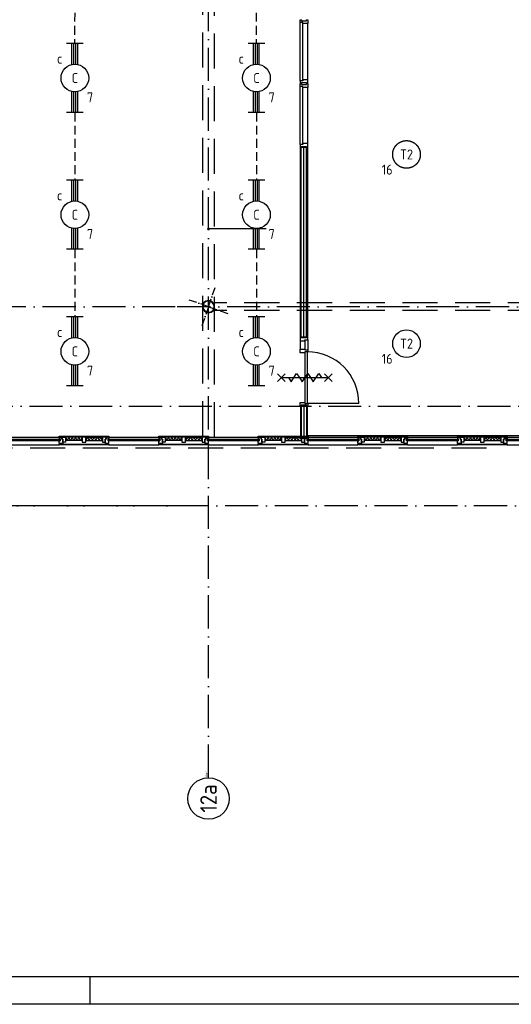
# Model space of a CAD drawing. Header units: millimetres. Extents: x 90707 to 259985, y -1262 to 84291.
# Tile 22 of 85: x 141032 to 149921, y 191 to 17998. Entities that reach past the tile are written whole.
import ezdxf
from ezdxf.enums import TextEntityAlignment as Align
from ezdxf.xclip import XClip

# ---------------------------------------------------------------- set-up
doc = ezdxf.new("R2010")
doc.units = ezdxf.units.MM
doc.header["$LTSCALE"] = 100
doc.header["$XCLIPFRAME"] = 0
doc.linetypes.add('DASHDOT', pattern=[9, 6, -1.5, 0, -1.5])
doc.linetypes.add('HIDDEN', pattern=[9.525, 6.35, -3.175])
doc.layers.get('0').update_dxf_attribs({"linetype": 'CONTINUOUS'})
for name, color, linetype in [('AL$7----_STRAMIEN', 1, 'DASHDOT'), ('AL$8----_HULPLIJNEN', 2, 'CONTINUOUS'), ('AL21----_BUITENWAND', 4, 'CONTINUOUS'), ('AL21K---_ISOLATIE', 1, 'CONTINUOUS'), ('AL22----_BINNENWAND', 7, 'CONTINUOUS'), ('AL28----_KONSTRUKTIE', 3, 'CONTINUOUS'), ('AL31----_BUITENKOZ', 7, 'CONTINUOUS'), ('AL32----_BINNENKOZ', 7, 'CONTINUOUS'), ('AL32----_DRAAIRICHTING', 1, 'CONTINUOUS'), ('AL65----_BEVEILIGING', 7, 'CONTINUOUS'), ('ALL-----_REFLIJNEN', 8, 'CONTINUOUS'), ('ALN-----_BLOCKNAAM', 2, 'CONTINUOUS'), ('ALXOU---_GLAS', 7, 'CONTINUOUS'), ('EB63101-_ATTRIB', 2, 'CONTINUOUS'), ('EL63101-_LICHT-ARM', 3, 'CONTINUOUS'), ('EL6441--_DATACOM', 3, 'CONTINUOUS'), ('LIJN025', 10, 'CONTINUOUS'), ('LIJN035', 50, 'CONTINUOUS'), ('LIJN050', 90, 'CONTINUOUS'), ('MV-BINNENKOZIJN', 1, 'CONTINUOUS'), ('MV-BINNENWANDEN', 1, 'CONTINUOUS'), ('TEKST25', 10, 'CONTINUOUS'), ('TEKST35', 50, 'CONTINUOUS'), ('TEKST50', 90, 'CONTINUOUS'), ('VOLGNUMMER', 7, 'CONTINUOUS')]:
    doc.layers.add(name, color=color, linetype=linetype)
doc.styles.add('1_8', font='ISO', dxfattribs={"height": 1.8})
doc.styles.add('ISO', font='ISO.SHX')
doc.styles.add('NORATT', font='isocp.shx')
doc.styles.add('ROMAND', font='romand')
doc.styles.get("Standard").update_dxf_attribs({"font": 'iso.shx'})

# ---------------------------------------------------------------- blocks, each defined once
blk = doc.blocks.new('A0-GE')
at = {"layer": 'LIJN025'}
blk.add_line((516, 0), (516, 5), dxfattribs=at)
blk.add_lwpolyline([(1500, 841), (1500, 0), (0, 0), (0, 841)], close=True, dxfattribs=at)
at = {"layer": 'LIJN050', "const_width": 0.2}
blk.add_lwpolyline([(1495, 836), (25, 836), (25, 5), (1495, 5)], close=True, dxfattribs=at)
at = {"layer": 'TEKST25', "style": 'ROMAND', "width": 2.899115}
blk.add_attdef('STATUS', text='', height=2.5, dxfattribs=at).set_placement((1454, 71.5), (1493, 71.5), align=Align.FIT)
at = {"layer": 'TEKST25', "style": 'ISO'}
for tag, p in [('E', (1455.25, 66)), ('NAAM-E', (1466.75, 66)), ('DATUM-E', (1485, 66)), ('D', (1455.25, 61)), ('NAAM-D', (1466.75, 61)), ('DATUM-D', (1485, 61)), ('C', (1455.25, 56)), ('NAAM-C', (1466.75, 56)), ('DATUM-C', (1485, 56)), ('B', (1455.25, 51)), ('NAAM-B', (1466.75, 51)), ('DATUM-B', (1485, 51)), ('A', (1455.25, 46)), ('NAAM-A', (1466.75, 46)), ('DATUM-A', (1485, 46))]:
    blk.add_attdef(tag, text='', height=2.5, dxfattribs=at).set_placement(p, align=Align.CENTER)
for tag, p in [('DATUM', (1332.75, 36.25)), ('SCHAAL', (1368, 36.25)), ('GETEKEND', (1398.25, 36.25)), ('GECONTOL.', (1433, 36.25)), ('FORMAAT', (1463.25, 28.25))]:
    blk.add_attdef(tag, p, '', height=2.5, dxfattribs=at)
at = {"layer": 'TEKST35', "style": 'ISO'}
for tag, p in [('PROJECT', (1334.5, 72.5)), ('PLAATS', (1334.5, 63.5)), ('INSTALLATIE-REGEL1', (1334.5, 52.5)), ('INSTALLATIE-REGEL2', (1334.5, 43.5))]:
    blk.add_attdef(tag, p, '', height=4, dxfattribs=at)
blk.add_attdef('PROJ.NR.', text='', height=4, dxfattribs=at).set_placement((1481, 23), align=Align.CENTER)
at = {"layer": 'TEKST50', "style": 'ISO'}
blk.add_attdef('FILE-NAAM', text='', height=5, dxfattribs=at).set_placement((1473.5, 7.5), align=Align.CENTER)
blk = doc.blocks.new('ES3G00')
blk.add_circle((0, 0), 2.5)
at = {"color": 6, "style": '1_8'}
for tag, flags, p in [('SCHAK', 8, (3.5, 2.75)), ('A_CODE', 8, (0, 0)), ('GROEP', 8, (-3.5, -2.75)), ('KAST', 9, (3.5, -2.75))]:
    blk.add_attdef(tag, text='', height=1.8, dxfattribs=dict(at, flags=flags)).set_placement(p, align=Align.MIDDLE)
blk = doc.blocks.new('EJ3T20')
at = {"color": 0}
for p, q in [((-6.25, -1.5), (-6.25, 1.5)), ((-6.25, -1.5), (-6.25, 1.5)), ((-6.25, 0.52), (-2.44, 0.52)), ((-6.25, 0.52), (-2.44, 0.52)), ((-6.25, 0.17), (-2.49, 0.17)), ((-6.25, 0.17), (-2.49, 0.17)), ((2.44, 0.52), (6.25, 0.52)), ((2.44, 0.52), (6.25, 0.52)), ((2.49, 0.17), (6.25, 0.17)), ((2.49, 0.17), (6.25, 0.17)), ((6.25, -1.5), (6.25, 1.5)), ((6.25, -1.5), (6.25, 1.5)), ((-6.25, -0.17), (-2.49, -0.17)), ((-6.25, -0.17), (-2.49, -0.17)), ((-6.25, -0.52), (-2.44, -0.52)), ((-6.25, -0.52), (-2.44, -0.52)), ((2.44, -0.52), (6.25, -0.52)), ((2.44, -0.52), (6.25, -0.52)), ((2.49, -0.17), (6.25, -0.17)), ((2.49, -0.17), (6.25, -0.17))]:
    blk.add_line(p, q, dxfattribs=at)
blk.add_circle((0, 0), 2.5, dxfattribs=at)
blk.add_circle((0, 0), 2.5, dxfattribs=at)
at = {"style": 'NORATT', "flags": 9}
blk.add_attdef('GELIJK', text='', height=1.8, dxfattribs=at).set_placement((3.5, 5), align=Align.MIDDLE_CENTER)
at = {"color": 6}
for tag, style, flags, p in [('SCHAK', 'NORATT', 8, (3.5, 2.75)), ('SCHAK', '1_8', 8, (3.5, 2.75)), ('A_CODE', 'NORATT', 8, (0, 0)), ('A_CODE', '1_8', 8, (0, 0)), ('GROEP', 'NORATT', 8, (-3.5, -2.75)), ('GROEP', '1_8', 8, (-3.5, -2.75)), ('KAST', 'NORATT', 9, (3.5, -2.75)), ('KAST', '1_8', 9, (3.5, -2.75))]:
    blk.add_attdef(tag, text='', height=1.8, dxfattribs=dict(at, style=style, flags=flags)).set_placement(p, align=Align.MIDDLE)
blk = doc.blocks.new('1011')
at = {"layer": 'AL$7----_STRAMIEN', "color": 7, "linetype": 'Continuous'}
blk.add_circle((-750, 0), 750, dxfattribs=at)
at = {"layer": 'AL$7----_STRAMIEN', "color": 3, "linetype": 'Continuous'}
blk.add_attdef('STR-NAAM', text='', height=600, rotation=360, dxfattribs=at).set_placement((-750, 0), align=Align.MIDDLE)
at = {"layer": 'ALN-----_BLOCKNAAM', "linetype": 'Continuous'}
blk.add_text('1011', height=100, dxfattribs=at).set_placement((0, 0))
blk = doc.blocks.new('A$Cca306792')
at = {"layer": 'AL$7----_STRAMIEN', "color": 1}
blk.add_line((52728, 10470), (28083, 10470), dxfattribs=at)
at = {"layer": 'AL$7----_STRAMIEN'}
blk.add_line((61428, 10470), (30583, 10470), dxfattribs=at)
for points in [[(53328, 5550), (53328, 47073)], [(43788, 12270), (83281, 12270)]]:
    blk.add_lwpolyline(points, dxfattribs=at)
at = {"layer": 'AL$7----_STRAMIEN', "color": 1}
blk.add_lwpolyline([(101068, 14070), (52728, 14070), (28083, 14070)], dxfattribs=at)
at = {"layer": 'AL$8----_HULPLIJNEN', "color": 8, "linetype": 'DASHDOT', "ltscale": 0.25}
for q in [(53449, 14417), (52981, 14190), (53208, 13722), (53676, 13949)]:
    blk.add_line((53328, 14070), q, dxfattribs=at)
at = {"layer": 'AL21----_BUITENWAND', "color": 8, "linetype": 'HIDDEN'}
blk.add_line((49148, 11520), (58446, 11520), dxfattribs=at)
at = {"layer": 'AL21K---_ISOLATIE', "color": 8, "linetype": 'Continuous'}
for p, q in [((51045, 11709), (50745, 11709)), ((51045, 11649), (50745, 11649)), ((50775, 11649), (50749, 11709)), ((50805, 11709), (50775, 11649)), ((50835, 11649), (50805, 11709)), ((50865, 11709), (50835, 11649)), ((50895, 11649), (50865, 11709)), ((50925, 11709), (50895, 11649)), ((50955, 11649), (50925, 11709)), ((50985, 11709), (50955, 11649)), ((51015, 11649), (50985, 11709)), ((51041, 11709), (51015, 11649)), ((51112, 11709), (51411, 11709)), ((51112, 11649), (51411, 11649)), ((51116, 11649), (51142, 11709)), ((51142, 11709), (51172, 11649)), ((51172, 11649), (51202, 11709)), ((51202, 11709), (51232, 11649)), ((51232, 11649), (51262, 11709)), ((51262, 11709), (51292, 11649)), ((51292, 11649), (51321, 11709)), ((51321, 11709), (51351, 11649)), ((51351, 11649), (51381, 11709)), ((51381, 11709), (51407, 11649)), ((52845, 11709), (52545, 11709)), ((52845, 11649), (52545, 11649)), ((52575, 11649), (52549, 11709)), ((52605, 11709), (52575, 11649)), ((52635, 11649), (52605, 11709)), ((52665, 11709), (52635, 11649)), ((52695, 11649), (52665, 11709)), ((52725, 11709), (52695, 11649)), ((52755, 11649), (52725, 11709)), ((52785, 11709), (52755, 11649)), ((52815, 11649), (52785, 11709)), ((52841, 11709), (52815, 11649)), ((52912, 11709), (53211, 11709)), ((52912, 11649), (53211, 11649)), ((52916, 11649), (52942, 11709)), ((52942, 11709), (52972, 11649)), ((52972, 11649), (53002, 11709)), ((53002, 11709), (53032, 11649)), ((53032, 11649), (53062, 11709)), ((53062, 11709), (53092, 11649)), ((53092, 11649), (53121, 11709)), ((53121, 11709), (53151, 11649)), ((53151, 11649), (53181, 11709)), ((53181, 11709), (53207, 11649)), ((54645, 11709), (54345, 11709)), ((54645, 11649), (54345, 11649)), ((54375, 11649), (54349, 11709)), ((54405, 11709), (54375, 11649)), ((54435, 11649), (54405, 11709)), ((54465, 11709), (54435, 11649)), ((54495, 11649), (54465, 11709)), ((54525, 11709), (54495, 11649)), ((54555, 11649), (54525, 11709)), ((54585, 11709), (54555, 11649)), ((54615, 11649), (54585, 11709)), ((54641, 11709), (54615, 11649)), ((54712, 11709), (55011, 11709)), ((54712, 11649), (55011, 11649)), ((54716, 11649), (54742, 11709)), ((54742, 11709), (54772, 11649)), ((54772, 11649), (54802, 11709)), ((54802, 11709), (54832, 11649)), ((54832, 11649), (54862, 11709)), ((54862, 11709), (54892, 11649)), ((54892, 11649), (54921, 11709)), ((54921, 11709), (54951, 11649)), ((54951, 11649), (54981, 11709)), ((54981, 11709), (55007, 11649)), ((56445, 11709), (56145, 11709)), ((56445, 11649), (56145, 11649)), ((56175, 11649), (56149, 11709)), ((56205, 11709), (56175, 11649)), ((56235, 11649), (56205, 11709)), ((56265, 11709), (56235, 11649)), ((56295, 11649), (56265, 11709)), ((56325, 11709), (56295, 11649)), ((56355, 11649), (56325, 11709)), ((56385, 11709), (56355, 11649)), ((56415, 11649), (56385, 11709)), ((56441, 11709), (56415, 11649)), ((56512, 11709), (56811, 11709)), ((56512, 11649), (56811, 11649)), ((56516, 11649), (56542, 11709)), ((56542, 11709), (56572, 11649)), ((56572, 11649), (56602, 11709)), ((56602, 11709), (56632, 11649)), ((56632, 11649), (56662, 11709)), ((56662, 11709), (56692, 11649)), ((56692, 11649), (56721, 11709)), ((56721, 11709), (56751, 11649)), ((56751, 11649), (56781, 11709)), ((56781, 11709), (56807, 11649)), ((58245, 11709), (57945, 11709)), ((58245, 11649), (57945, 11649)), ((57975, 11649), (57949, 11709)), ((58005, 11709), (57975, 11649)), ((58035, 11649), (58005, 11709)), ((58065, 11709), (58035, 11649)), ((58095, 11649), (58065, 11709)), ((58125, 11709), (58095, 11649)), ((58155, 11649), (58125, 11709)), ((58185, 11709), (58155, 11649)), ((58215, 11649), (58185, 11709)), ((58241, 11709), (58215, 11649)), ((58312, 11709), (58611, 11709)), ((58312, 11649), (58611, 11649)), ((58316, 11649), (58342, 11709)), ((58342, 11709), (58372, 11649)), ((58372, 11649), (58402, 11709)), ((58402, 11709), (58432, 11649)), ((58432, 11649), (58462, 11709)), ((58462, 11709), (58492, 11649)), ((58492, 11649), (58521, 11709)), ((58521, 11709), (58551, 11649)), ((58551, 11649), (58581, 11709)), ((58581, 11709), (58607, 11649))]:
    blk.add_line(p, q, dxfattribs=at)
at = {"layer": 'AL22----_BINNENWAND', "color": 8}
for p, q in [((54991, 13521), (54991, 16952)), ((54991, 16952), (55116, 16952)), ((55116, 16952), (55116, 13521)), ((55116, 13521), (54991, 13521)), ((54991, 12270), (54991, 11690)), ((55116, 12270), (54991, 12270)), ((55116, 11690), (55116, 12270)), ((54991, 11690), (55116, 11690))]:
    blk.add_line(p, q, dxfattribs=at)
at = {"layer": 'AL22----_BINNENWAND', "color": 8, "linetype": 'Continuous'}
for p, q in [((55006, 13521), (55006, 16952)), ((55101, 13521), (55101, 16952)), ((54993, 12270), (54993, 11690)), ((55006, 12270), (55006, 11690)), ((55101, 12270), (55101, 11690)), ((55113, 12270), (55113, 11690))]:
    blk.add_line(p, q, dxfattribs=at)
at = {"layer": 'AL28----_KONSTRUKTIE', "color": 8}
for radius, start, end in [(110, 160.8893, 340.8893), (110, 340.8893, 160.8893), (102, 160.8893, 340.8893), (102, 340.8893, 160.8893)]:
    blk.add_arc((53328, 14070), radius, start, end, dxfattribs=at)
at = {"layer": 'AL31----_BUITENKOZ', "color": 8}
for p, q in [((49728, 11709), (50628, 11709)), ((50628, 11709), (50628, 11726)), ((50628, 11726), (51528, 11726)), ((51528, 11709), (50628, 11709)), ((50645, 11709), (50628, 11709)), ((50628, 11709), (50628, 11672)), ((50628, 11672), (50645, 11672)), ((50628, 11595), (50628, 11642)), ((50628, 11642), (50645, 11642)), ((50695, 11595), (50628, 11595)), ((50628, 11570), (50628, 11582)), ((50628, 11582), (51528, 11582)), ((50638, 11582), (50638, 11595)), ((50638, 11595), (50681, 11595)), ((50681, 11582), (50638, 11582)), ((50645, 11672), (50645, 11709)), ((50645, 11709), (50678, 11709)), ((50645, 11642), (50645, 11709)), ((50678, 11676), (50678, 11709)), ((50678, 11709), (50745, 11709)), ((50678, 11709), (50678, 11676)), ((50695, 11676), (50678, 11676)), ((50678, 11676), (50695, 11676)), ((50681, 11595), (50681, 11582)), ((50695, 11621), (50695, 11676)), ((50695, 11676), (50695, 11595)), ((50745, 11621), (50695, 11621)), ((50745, 11709), (50745, 11621)), ((51045, 11709), (51045, 11621)), ((51112, 11709), (51045, 11709)), ((51045, 11621), (51112, 11621)), ((51112, 11621), (51112, 11709)), ((51411, 11709), (51411, 11621)), ((51478, 11709), (51411, 11709)), ((51411, 11621), (51461, 11621)), ((51461, 11621), (51461, 11676)), ((51461, 11676), (51478, 11676)), ((51478, 11676), (51461, 11676)), ((51461, 11676), (51461, 11595)), ((51461, 11595), (51528, 11595)), ((51475, 11595), (51475, 11582)), ((51518, 11595), (51475, 11595)), ((51475, 11582), (51518, 11582)), ((51478, 11676), (51478, 11709)), ((51511, 11709), (51478, 11709)), ((51478, 11709), (51478, 11676)), ((51511, 11672), (51511, 11709)), ((51511, 11709), (51528, 11709)), ((51511, 11642), (51511, 11709)), ((51528, 11672), (51511, 11672)), ((51528, 11642), (51511, 11642)), ((51518, 11582), (51518, 11595)), ((51528, 11726), (51528, 11709)), ((51528, 11709), (52428, 11709)), ((51528, 11709), (51528, 11672)), ((51528, 11595), (51528, 11642)), ((51528, 11582), (51528, 11570)), ((52428, 11709), (52428, 11726)), ((52428, 11726), (53328, 11726)), ((53328, 11709), (52428, 11709)), ((52445, 11709), (52428, 11709)), ((52428, 11709), (52428, 11672)), ((52428, 11672), (52445, 11672)), ((52428, 11595), (52428, 11642)), ((52428, 11642), (52445, 11642)), ((52495, 11595), (52428, 11595)), ((52428, 11570), (52428, 11582)), ((52428, 11582), (53328, 11582)), ((52438, 11582), (52438, 11595)), ((52438, 11595), (52481, 11595)), ((52481, 11582), (52438, 11582)), ((52445, 11672), (52445, 11709)), ((52445, 11709), (52478, 11709)), ((52445, 11642), (52445, 11709)), ((52478, 11676), (52478, 11709)), ((52478, 11709), (52545, 11709)), ((52478, 11709), (52478, 11676)), ((52495, 11676), (52478, 11676)), ((52478, 11676), (52495, 11676)), ((52481, 11595), (52481, 11582)), ((52495, 11621), (52495, 11676)), ((52495, 11676), (52495, 11595)), ((52545, 11621), (52495, 11621)), ((52545, 11709), (52545, 11621)), ((52845, 11709), (52845, 11621)), ((52912, 11709), (52845, 11709)), ((52845, 11621), (52912, 11621)), ((52912, 11621), (52912, 11709)), ((53211, 11709), (53211, 11621)), ((53278, 11709), (53211, 11709)), ((53211, 11621), (53261, 11621)), ((53261, 11621), (53261, 11676)), ((53261, 11676), (53278, 11676)), ((53278, 11676), (53261, 11676)), ((53261, 11676), (53261, 11595)), ((53261, 11595), (53328, 11595)), ((53275, 11595), (53275, 11582)), ((53318, 11595), (53275, 11595)), ((53275, 11582), (53318, 11582)), ((53278, 11676), (53278, 11709)), ((53311, 11709), (53278, 11709)), ((53278, 11709), (53278, 11676)), ((53311, 11672), (53311, 11709)), ((53311, 11709), (53328, 11709)), ((53311, 11642), (53311, 11709)), ((53328, 11672), (53311, 11672)), ((53328, 11642), (53311, 11642)), ((53318, 11582), (53318, 11595)), ((53328, 11726), (53328, 11709)), ((53328, 11709), (54228, 11709)), ((53328, 11709), (53328, 11672)), ((53328, 11595), (53328, 11642)), ((53328, 11582), (53328, 11570)), ((54228, 11709), (54228, 11726)), ((54228, 11726), (55128, 11726)), ((55128, 11709), (54228, 11709)), ((54245, 11709), (54228, 11709)), ((54228, 11709), (54228, 11672)), ((54228, 11672), (54245, 11672)), ((54228, 11595), (54228, 11642)), ((54228, 11642), (54245, 11642)), ((54295, 11595), (54228, 11595)), ((54228, 11570), (54228, 11582)), ((54228, 11582), (55128, 11582)), ((54238, 11582), (54238, 11595)), ((54238, 11595), (54281, 11595)), ((54281, 11582), (54238, 11582)), ((54245, 11672), (54245, 11709)), ((54245, 11709), (54278, 11709)), ((54245, 11642), (54245, 11709)), ((54278, 11676), (54278, 11709)), ((54278, 11709), (54345, 11709)), ((54278, 11709), (54278, 11676)), ((54295, 11676), (54278, 11676)), ((54278, 11676), (54295, 11676)), ((54281, 11595), (54281, 11582)), ((54295, 11621), (54295, 11676)), ((54295, 11676), (54295, 11595)), ((54345, 11621), (54295, 11621)), ((54345, 11709), (54345, 11621)), ((54645, 11709), (54645, 11621)), ((54712, 11709), (54645, 11709)), ((54645, 11621), (54712, 11621)), ((54712, 11621), (54712, 11709)), ((55011, 11709), (55011, 11621)), ((55078, 11709), (55011, 11709)), ((55011, 11621), (55061, 11621)), ((55061, 11621), (55061, 11676)), ((55061, 11676), (55078, 11676)), ((55078, 11676), (55061, 11676)), ((55061, 11676), (55061, 11595)), ((55061, 11595), (55128, 11595)), ((55075, 11595), (55075, 11582)), ((55118, 11595), (55075, 11595)), ((55075, 11582), (55118, 11582)), ((55078, 11676), (55078, 11709)), ((55111, 11709), (55078, 11709)), ((55078, 11709), (55078, 11676)), ((55111, 11672), (55111, 11709)), ((55111, 11709), (55128, 11709)), ((55111, 11642), (55111, 11709)), ((55128, 11672), (55111, 11672)), ((55128, 11642), (55111, 11642)), ((55118, 11582), (55118, 11595)), ((55128, 11726), (55128, 11709)), ((55128, 11709), (56028, 11709)), ((55128, 11709), (55128, 11672)), ((55128, 11595), (55128, 11642)), ((55128, 11582), (55128, 11570)), ((56028, 11709), (56028, 11726)), ((56028, 11726), (56928, 11726)), ((56928, 11709), (56028, 11709)), ((56045, 11709), (56028, 11709)), ((56028, 11709), (56028, 11672)), ((56028, 11672), (56045, 11672)), ((56028, 11595), (56028, 11642)), ((56028, 11642), (56045, 11642)), ((56095, 11595), (56028, 11595)), ((56028, 11570), (56028, 11582)), ((56028, 11582), (56928, 11582)), ((56038, 11582), (56038, 11595)), ((56038, 11595), (56081, 11595)), ((56081, 11582), (56038, 11582)), ((56045, 11672), (56045, 11709)), ((56045, 11709), (56078, 11709)), ((56045, 11642), (56045, 11709)), ((56078, 11676), (56078, 11709)), ((56078, 11709), (56145, 11709)), ((56078, 11709), (56078, 11676)), ((56095, 11676), (56078, 11676)), ((56078, 11676), (56095, 11676)), ((56081, 11595), (56081, 11582)), ((56095, 11621), (56095, 11676)), ((56095, 11676), (56095, 11595)), ((56145, 11621), (56095, 11621)), ((56145, 11709), (56145, 11621)), ((56445, 11709), (56445, 11621)), ((56512, 11709), (56445, 11709)), ((56445, 11621), (56512, 11621)), ((56512, 11621), (56512, 11709)), ((56811, 11709), (56811, 11621)), ((56878, 11709), (56811, 11709)), ((56811, 11621), (56861, 11621)), ((56878, 11676), (56861, 11676)), ((56861, 11676), (56861, 11595)), ((56861, 11621), (56861, 11676)), ((56861, 11676), (56878, 11676)), ((56861, 11595), (56928, 11595)), ((56875, 11595), (56875, 11582)), ((56918, 11595), (56875, 11595)), ((56875, 11582), (56918, 11582)), ((56911, 11709), (56878, 11709)), ((56878, 11709), (56878, 11676)), ((56878, 11676), (56878, 11709)), ((56911, 11672), (56911, 11709)), ((56911, 11709), (56928, 11709)), ((56911, 11642), (56911, 11709)), ((56928, 11672), (56911, 11672)), ((56928, 11642), (56911, 11642)), ((56918, 11582), (56918, 11595)), ((56928, 11726), (56928, 11709)), ((56928, 11709), (57828, 11709)), ((56928, 11709), (56928, 11672)), ((56928, 11595), (56928, 11642)), ((56928, 11582), (56928, 11570)), ((57828, 11709), (57828, 11726)), ((57828, 11726), (58728, 11726)), ((58728, 11709), (57828, 11709)), ((57845, 11709), (57828, 11709)), ((57828, 11709), (57828, 11672)), ((57828, 11672), (57845, 11672)), ((57828, 11595), (57828, 11642)), ((57828, 11642), (57845, 11642)), ((57895, 11595), (57828, 11595)), ((57828, 11570), (57828, 11582)), ((57828, 11582), (58728, 11582)), ((57838, 11582), (57838, 11595)), ((57838, 11595), (57881, 11595)), ((57881, 11582), (57838, 11582)), ((57845, 11672), (57845, 11709)), ((57845, 11709), (57878, 11709)), ((57845, 11642), (57845, 11709)), ((57878, 11709), (57878, 11676)), ((57878, 11676), (57878, 11709)), ((57878, 11709), (57945, 11709)), ((57878, 11676), (57895, 11676)), ((57895, 11676), (57878, 11676)), ((57881, 11595), (57881, 11582)), ((57895, 11676), (57895, 11595)), ((57895, 11621), (57895, 11676)), ((57945, 11621), (57895, 11621)), ((57945, 11709), (57945, 11621)), ((58245, 11709), (58245, 11621)), ((58312, 11709), (58245, 11709)), ((58245, 11621), (58312, 11621)), ((58312, 11621), (58312, 11709)), ((58611, 11709), (58611, 11621)), ((58678, 11709), (58611, 11709)), ((58611, 11621), (58661, 11621)), ((58678, 11676), (58661, 11676)), ((58661, 11676), (58661, 11595)), ((58661, 11621), (58661, 11676)), ((58661, 11676), (58678, 11676)), ((58661, 11595), (58728, 11595)), ((58675, 11595), (58675, 11582)), ((58718, 11595), (58675, 11595)), ((58675, 11582), (58718, 11582)), ((58711, 11709), (58678, 11709)), ((58678, 11709), (58678, 11676)), ((58678, 11676), (58678, 11709)), ((58711, 11672), (58711, 11709)), ((58711, 11709), (58728, 11709)), ((58711, 11642), (58711, 11709)), ((58728, 11672), (58711, 11672)), ((58728, 11642), (58711, 11642)), ((58718, 11582), (58718, 11595)), ((58728, 11726), (58728, 11709)), ((58728, 11709), (59628, 11709)), ((58728, 11709), (58728, 11672)), ((58728, 11595), (58728, 11642)), ((58728, 11582), (58728, 11570)), ((49728, 11570), (50628, 11570)), ((51528, 11570), (50628, 11570)), ((51528, 11570), (52428, 11570)), ((53328, 11570), (52428, 11570)), ((53328, 11570), (54228, 11570)), ((55128, 11570), (54228, 11570)), ((55128, 11570), (56028, 11570)), ((56928, 11570), (56028, 11570)), ((56928, 11570), (57828, 11570)), ((58728, 11570), (57828, 11570)), ((58728, 11570), (59628, 11570))]:
    blk.add_line(p, q, dxfattribs=at)
at = {"layer": 'AL32----_BINNENKOZ', "color": 8}
for p, q in [((54984, 19257), (55009, 19257)), ((54984, 19207), (54984, 19257)), ((55009, 19257), (55009, 19241)), ((55009, 19241), (55098, 19241)), ((55098, 19241), (55098, 19257)), ((55098, 19257), (55123, 19257)), ((55123, 19257), (55123, 19190)), ((54984, 18157), (54984, 19207)), ((55035, 19207), (54984, 19207)), ((55035, 19190), (55035, 19207)), ((55035, 18174), (55035, 19190)), ((55123, 19190), (55035, 19190)), ((55123, 18174), (55123, 19190)), ((55123, 18174), (55035, 18174)), ((55035, 18174), (55035, 18157)), ((55123, 18107), (55123, 18174)), ((55035, 18157), (54984, 18157)), ((54984, 18157), (54984, 18107)), ((54984, 18107), (55009, 18107)), ((54984, 18102), (55009, 18102)), ((54984, 18052), (54984, 18102)), ((54984, 17002), (54984, 18052)), ((55035, 18052), (54984, 18052)), ((55009, 18107), (55009, 18123)), ((55009, 18123), (55098, 18123)), ((55009, 18102), (55009, 18086)), ((55009, 18086), (55098, 18086)), ((55035, 18035), (55035, 18052)), ((55035, 17019), (55035, 18035)), ((55123, 18035), (55035, 18035)), ((55098, 18123), (55098, 18107)), ((55098, 18107), (55123, 18107)), ((55098, 18086), (55098, 18102)), ((55098, 18102), (55123, 18102)), ((55123, 18102), (55123, 18035)), ((55123, 17019), (55123, 18035)), ((55035, 17002), (54984, 17002)), ((54984, 17002), (54984, 16952)), ((54984, 16952), (55009, 16952)), ((55009, 16952), (55009, 16968)), ((55009, 16968), (55098, 16968)), ((55123, 17019), (55035, 17019)), ((55035, 17019), (55035, 17002)), ((55098, 16968), (55098, 16952)), ((55098, 16952), (55123, 16952)), ((55123, 16952), (55123, 17019)), ((55006, 13521), (54984, 13521)), ((54984, 13521), (54984, 13454)), ((54984, 13454), (55072, 13454)), ((54984, 13454), (54984, 13304)), ((55006, 13505), (55006, 13521)), ((55098, 13505), (55006, 13505)), ((55072, 13454), (55072, 13471)), ((55072, 13471), (55123, 13471)), ((55072, 13454), (55072, 13304)), ((55123, 13521), (55098, 13521)), ((55098, 13521), (55098, 13505)), ((55123, 13471), (55123, 13521)), ((55123, 13471), (55123, 13287)), ((54984, 13237), (54984, 13304)), ((54984, 13304), (55072, 13304)), ((55072, 13237), (54984, 13237)), ((55072, 13304), (55072, 13287)), ((55072, 13287), (55123, 13287)), ((55072, 13254), (55072, 12320)), ((55123, 13254), (55072, 13254)), ((55072, 13254), (55072, 13237)), ((55112, 13254), (55112, 12320)), ((55123, 13287), (55123, 13254)), ((55123, 13287), (55123, 13254)), ((54984, 12270), (54984, 12337)), ((54984, 12337), (55072, 12337)), ((55072, 12337), (55072, 12320)), ((55072, 12320), (55123, 12320)), ((55123, 12320), (55123, 12270)), ((55006, 12270), (54984, 12270)), ((55098, 12286), (55006, 12286)), ((55006, 12286), (55006, 12270)), ((55098, 12270), (55098, 12286)), ((55123, 12270), (55098, 12270))]:
    blk.add_line(p, q, dxfattribs=at)
at = {"layer": 'AL32----_DRAAIRICHTING', "color": 8}
blk.add_line((56046, 12320), (55112, 12320), dxfattribs=at)
blk.add_arc((55112, 12320), 934, 0, 90, dxfattribs=at)
at = {"layer": 'AL65----_BEVEILIGING', "color": 8, "linetype": 'Continuous'}
for points in [[(54577, 12717), (54717, 12857)], [(54577, 12857), (54717, 12717)], [(54772, 12787), (54822, 12712), (54922, 12862), (54972, 12787)], [(54972, 12787), (55022, 12712), (55122, 12862), (55172, 12787)], [(55172, 12787), (55222, 12712), (55322, 12862), (55372, 12787)], [(55427, 12717), (55567, 12857)], [(55427, 12857), (55567, 12717)], [(54647, 12787), (55497, 12787)]]:
    blk.add_lwpolyline(points, dxfattribs=at)
at = {"layer": 'ALL-----_REFLIJNEN', "color": 8, "linetype": 'Continuous'}
for p, q in [((55053, 13521), (55053, 16952)), ((55053, 12270), (55053, 11690))]:
    blk.add_line(p, q, dxfattribs=at)
at = {"layer": 'ALXOU---_GLAS', "color": 8}
for p, q in [((49711, 11672), (50645, 11672)), ((50645, 11642), (49711, 11642)), ((50645, 11672), (50645, 11642)), ((51511, 11642), (51511, 11672)), ((51511, 11672), (52445, 11672)), ((52445, 11642), (51511, 11642)), ((52445, 11672), (52445, 11642)), ((53311, 11642), (53311, 11672)), ((53311, 11672), (54245, 11672)), ((54245, 11642), (53311, 11642)), ((54245, 11672), (54245, 11642)), ((55111, 11642), (55111, 11672)), ((55111, 11672), (56045, 11672)), ((56045, 11642), (55111, 11642)), ((56045, 11672), (56045, 11642)), ((56911, 11642), (56911, 11672)), ((56911, 11672), (57845, 11672)), ((57845, 11642), (56911, 11642)), ((57845, 11672), (57845, 11642)), ((58711, 11642), (58711, 11672)), ((58711, 11672), (59645, 11672)), ((59645, 11642), (58711, 11642))]:
    blk.add_line(p, q, dxfattribs=at)
at = {"layer": 'MV-BINNENKOZIJN'}
blk.add_line((54372, 15475), (53330, 15475), dxfattribs=at)
at = {"layer": 'MV-BINNENKOZIJN', "color": 2, "linetype": 'HIDDEN'}
for points in [[(53224, 11726), (53224, 35776)], [(53434, 11709), (53434, 35776)], [(78423, 14137), (53434, 14137)], [(78423, 14002), (53434, 14002)]]:
    blk.add_lwpolyline(points, dxfattribs=at)
at = {"layer": 'MV-BINNENKOZIJN', "const_width": 25}
blk.add_lwpolyline([(53315, 15475, 1), (53340, 15475, 1)], format="xyb", close=True, dxfattribs=at)
at = {"layer": 'MV-BINNENWANDEN', "color": 8}
blk.add_line((82936, 11736), (55128, 11736), dxfattribs=at)
at = {"layer": 'AL$7----_STRAMIEN', "xscale": 0.5, "yscale": 0.5, "zscale": 0.5, "rotation": 90}
blk.add_blockref('1011', (53328, 5550), dxfattribs=at).add_auto_attribs({'STR-NAAM': '12a'})
at = {"layer": 'VOLGNUMMER', "color": 252, "linetype": 'ByBlock'}
for tag, p in [('0.28', (16187, 74214)), ('0.16', (78893, 73105)), ('0.17', (62961, 72994)), ('0.29', (35887, 72529)), ('0.18', (53124, 64542)), ('0.701', (85482, 63517)), ('0.30', (29366, 63128)), ('0.32', (36092, 63166)), ('0.12', (90689, 63024)), ('0.29A', (33165, 62745)), ('0.30', (38191, 61494)), ('0.27', (17657, 61363)), ('0.19', (61479, 61433)), ('0.14', (89762, 60088)), ('0.33', (45869, 59450)), ('0.15', (73454, 57402)), ('0.801', (112714, 57073)), ('0.25', (28058, 57013)), ('0.18A', (61029, 56759)), ('0.26A', (36299, 54851)), ('0.20', (60895, 53506)), ('0.800', (90980, 50804)), ('0.25A', (73288, 48435)), ('0.21', (58702, 48178)), ('0.300', (94483, 48257)), ('0.24', (35041, 47783)), ('0.102', (87631, 47613)), ('0.203', (95795, 46197)), ('0.26', (18559, 46119)), ('0.802', (68387, 42721)), ('0.204', (95497, 42149)), ('0.07B', (66790, 38909)), ('0.702', (95327, 36513))]:
    blk.add_attdef(tag, text='', height=250, dxfattribs=at).set_placement(p, align=Align.MIDDLE_CENTER)
at = {"layer": 'VOLGNUMMER', "color": 8, "linetype": 'ByBlock'}
blk.add_attdef('0.600', text='', height=250, dxfattribs=at).set_placement((96800, 48300), align=Align.MIDDLE_CENTER)

msp = doc.modelspace()

# ---------------------------------------------------------------- linework, layer by layer
at = {"layer": 'LIJN035', "linetype": 'HIDDEN', "ltscale": 0.25}
for p, q in [((142029, 20028), (142025, 17568)), ((145313, 20028), (145309, 17568)), ((142029, 16318), (142027, 15095)), ((145313, 16318), (145311, 15095)), ((142029, 13845), (142027, 12622)), ((145313, 13845), (145311, 12622))]:
    msp.add_line(p, q, dxfattribs=at)

# ---------------------------------------------------------------- block references
at = {"xscale": 100, "yscale": 100, "zscale": 100}
msp.add_blockref('A0-GE', (90707, 191), dxfattribs=at)
at = {"layer": 'EL63101-_LICHT-ARM'}
ref = msp.add_blockref('EJ3T20', (142029, 16943), dxfattribs=dict(at, xscale=100, yscale=100, zscale=100, rotation=90))
ref.add_attrib('A_CODE', 'C', dxfattribs={"layer": 'EB63101-_ATTRIB', "color": 1, "height": 180, "style": '1_8', "flags": 8}).set_placement((142029, 16943), align=Align.MIDDLE)
ref.add_attrib('GROEP', '7', dxfattribs={"layer": 'EB63101-_ATTRIB', "color": 1, "height": 180, "style": '1_8', "flags": 8}).set_placement((142304, 16593), align=Align.MIDDLE)
ref.add_attrib('SCHAK', 'c', dxfattribs={"layer": 'EB63101-_ATTRIB', "color": 1, "height": 180, "style": '1_8', "flags": 8}).set_placement((141754, 17293), align=Align.MIDDLE)
ref = msp.add_blockref('EJ3T20', (145313, 16943), dxfattribs=dict(at, xscale=100, yscale=100, zscale=100, rotation=90))
ref.add_attrib('A_CODE', 'C', dxfattribs={"layer": 'EB63101-_ATTRIB', "color": 1, "height": 180, "style": '1_8', "flags": 8}).set_placement((145313, 16943), align=Align.MIDDLE)
ref.add_attrib('GROEP', '7', dxfattribs={"layer": 'EB63101-_ATTRIB', "color": 1, "height": 180, "style": '1_8', "flags": 8}).set_placement((145588, 16593), align=Align.MIDDLE)
ref.add_attrib('SCHAK', 'c', dxfattribs={"layer": 'EB63101-_ATTRIB', "color": 1, "height": 180, "style": '1_8', "flags": 8}).set_placement((145038, 17293), align=Align.MIDDLE)
ref = msp.add_blockref('ES3G00', (148026, 15561, 3500), dxfattribs=dict(at, xscale=100, yscale=100, zscale=100))
XClip(ref).set_block_clipping_path([(-549.624740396, 658.4056564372), (-549.624740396, 199.9474232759), (-302.8430596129, 199.9474232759), (-302.8430596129, -123.0572386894), (475.7357615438, -123.0572386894), (475.7357615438, 199.9474232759), (725.9932404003, 199.9474232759), (725.9932404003, 234.6791077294), (920.637946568, 234.6791077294), (920.637946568, 665.351993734)])
ref.add_attrib('A_CODE', 'T2', dxfattribs={"layer": 'EB63101-_ATTRIB', "color": 1, "height": 180, "style": '1_8', "flags": 8}).set_placement((148026, 15561, 3500), align=Align.MIDDLE)
ref.add_attrib('GROEP', '16', dxfattribs={"layer": 'EB63101-_ATTRIB', "color": 1, "height": 180, "style": '1_8', "flags": 8}).set_placement((147676, 15286, 3500), align=Align.MIDDLE)
ref = msp.add_blockref('EJ3T20', (142029, 14470), dxfattribs=dict(at, xscale=100, yscale=100, zscale=100, rotation=90))
ref.add_attrib('A_CODE', 'C', dxfattribs={"layer": 'EB63101-_ATTRIB', "color": 1, "height": 180, "style": '1_8', "flags": 8}).set_placement((142029, 14470), align=Align.MIDDLE)
ref.add_attrib('GROEP', '7', dxfattribs={"layer": 'EB63101-_ATTRIB', "color": 1, "height": 180, "style": '1_8', "flags": 8}).set_placement((142304, 14120), align=Align.MIDDLE)
ref.add_attrib('SCHAK', 'c', dxfattribs={"layer": 'EB63101-_ATTRIB', "color": 1, "height": 180, "style": '1_8', "flags": 8}).set_placement((141754, 14820), align=Align.MIDDLE)
ref = msp.add_blockref('EJ3T20', (145313, 14470), dxfattribs=dict(at, xscale=100, yscale=100, zscale=100, rotation=90))
ref.add_attrib('A_CODE', 'C', dxfattribs={"layer": 'EB63101-_ATTRIB', "color": 1, "height": 180, "style": '1_8', "flags": 8}).set_placement((145313, 14470), align=Align.MIDDLE)
ref.add_attrib('GROEP', '7', dxfattribs={"layer": 'EB63101-_ATTRIB', "color": 1, "height": 180, "style": '1_8', "flags": 8}).set_placement((145588, 14120), align=Align.MIDDLE)
ref.add_attrib('SCHAK', 'c', dxfattribs={"layer": 'EB63101-_ATTRIB', "color": 1, "height": 180, "style": '1_8', "flags": 8}).set_placement((145038, 14820), align=Align.MIDDLE)
ref = msp.add_blockref('EJ3T20', (142029, 11999), dxfattribs=dict(at, xscale=100, yscale=100, zscale=100, rotation=90))
ref.add_attrib('A_CODE', 'C', dxfattribs={"layer": 'EB63101-_ATTRIB', "color": 1, "height": 180, "style": '1_8', "flags": 8}).set_placement((142029, 11999), align=Align.MIDDLE)
ref.add_attrib('GROEP', '7', dxfattribs={"layer": 'EB63101-_ATTRIB', "color": 1, "height": 180, "style": '1_8', "flags": 8}).set_placement((142304, 11649), align=Align.MIDDLE)
ref.add_attrib('SCHAK', 'c', dxfattribs={"layer": 'EB63101-_ATTRIB', "color": 1, "height": 180, "style": '1_8', "flags": 8}).set_placement((141754, 12349), align=Align.MIDDLE)
ref = msp.add_blockref('EJ3T20', (145313, 11999), dxfattribs=dict(at, xscale=100, yscale=100, zscale=100, rotation=90))
ref.add_attrib('A_CODE', 'C', dxfattribs={"layer": 'EB63101-_ATTRIB', "color": 1, "height": 180, "style": '1_8', "flags": 8}).set_placement((145313, 11999), align=Align.MIDDLE)
ref.add_attrib('GROEP', '7', dxfattribs={"layer": 'EB63101-_ATTRIB', "color": 1, "height": 180, "style": '1_8', "flags": 8}).set_placement((145588, 11649), align=Align.MIDDLE)
ref.add_attrib('SCHAK', 'c', dxfattribs={"layer": 'EB63101-_ATTRIB', "color": 1, "height": 180, "style": '1_8', "flags": 8}).set_placement((145038, 12349), align=Align.MIDDLE)
ref = msp.add_blockref('ES3G00', (148026, 12140, 3500), dxfattribs=dict(at, xscale=100, yscale=100, zscale=100))
ref.add_attrib('A_CODE', 'T2', dxfattribs={"layer": 'EB63101-_ATTRIB', "color": 1, "height": 180, "style": '1_8', "flags": 8}).set_placement((148026, 12140, 3500), align=Align.MIDDLE)
ref.add_attrib('GROEP', '16', dxfattribs={"layer": 'EB63101-_ATTRIB', "color": 1, "height": 180, "style": '1_8', "flags": 8}).set_placement((147676, 11865, 3500), align=Align.MIDDLE)
at = {"layer": 'EL6441--_DATACOM'}
msp.add_blockref('A$Cca306792', (91118, -1262), dxfattribs=at)

doc.saveas('drawing.dxf')
